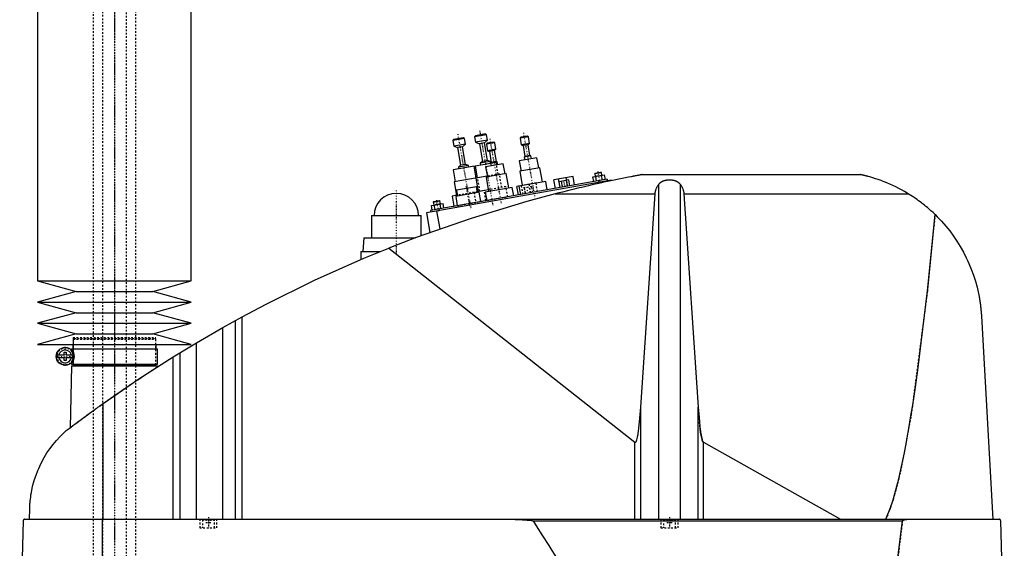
# Model space of a CAD drawing. Extents: x -906 to 186, y -1 to 1172.
# Tile 4 of 5: x -906 to -329, y 553 to 862. Entities that reach past the tile are written whole.
import ezdxf

# ---------------------------------------------------------------- set-up
doc = ezdxf.new("R2010")
doc.units = 0
doc.linetypes.add('CENTER', pattern=[1.5, 0.45, -0.5, 0.05, -0.5])
doc.linetypes.add('DASHED', pattern=[2, 1, -1])
for name, color, linetype in [('AM_0', 7, 'CONTINUOUS'), ('AM_3', 7, 'DASHED'), ('AM_7', 7, 'CENTER')]:
    doc.layers.add(name, color=color, linetype=linetype)

msp = doc.modelspace()

# ---------------------------------------------------------------- linework, layer by layer
at = {"layer": 'AM_0', "color": 7, "linetype": 'CONTINUOUS'}
for p, q in [((-895, 888.75), (-895, 709.2)), ((-805, 709.2), (-805, 888.75)), ((-645.01, 792.61), (-651.9, 791.4)), ((-651.5, 791.97), (-651.9, 791.4)), ((-651.9, 791.4), (-651.33, 788.15)), ((-645.59, 793.02), (-651.5, 791.97)), ((-645.01, 792.61), (-645.59, 793.02)), ((-644.44, 789.36), (-645.01, 792.61)), ((-632.21, 794.87), (-639.1, 793.65)), ((-638.69, 794.23), (-639.1, 793.65)), ((-639.1, 793.65), (-638.53, 790.4)), ((-632.79, 795.27), (-638.69, 794.23)), ((-631.63, 791.62), (-638.53, 790.4)), ((-638.53, 790.4), (-636.35, 789.57)), ((-633.39, 790.09), (-636.35, 789.57)), ((-633.39, 790.09), (-631.63, 791.62)), ((-631.57, 779.75), (-633.39, 790.09)), ((-632.21, 794.87), (-632.79, 795.27)), ((-627.31, 790.15), (-632.24, 789.28)), ((-631.63, 791.62), (-632.21, 794.87)), ((-627.89, 790.55), (-631.83, 789.86)), ((-627.31, 790.15), (-627.89, 790.55)), ((-626.64, 786.31), (-627.31, 790.15)), ((-607.62, 793.62), (-612.54, 792.75)), ((-612.13, 793.33), (-612.54, 792.75)), ((-612.54, 792.75), (-611.86, 788.91)), ((-608.2, 794.03), (-612.13, 793.33)), ((-607.62, 793.62), (-608.2, 794.03)), ((-606.94, 789.78), (-607.62, 793.62)), ((-644.44, 789.36), (-651.33, 788.15)), ((-651.33, 788.15), (-649.15, 787.31)), ((-646.2, 787.83), (-649.15, 787.31)), ((-649.15, 787.31), (-647.33, 776.97)), ((-646.2, 787.83), (-644.44, 789.36)), ((-644.37, 777.49), (-646.2, 787.83)), ((-636.35, 789.57), (-634.53, 779.23)), ((-631.83, 789.86), (-632.24, 789.28)), ((-632.24, 789.28), (-631.56, 785.44)), ((-626.64, 786.31), (-631.56, 785.44)), ((-631.56, 785.44), (-630.47, 785.02)), ((-627.52, 785.54), (-630.47, 785.02)), ((-630.47, 785.02), (-629.34, 778.62)), ((-627.52, 785.54), (-626.64, 786.31)), ((-626.39, 779.14), (-627.52, 785.54)), ((-606.94, 789.78), (-611.86, 788.91)), ((-611.86, 788.91), (-610.77, 788.49)), ((-607.82, 789.01), (-610.77, 788.49)), ((-610.77, 788.49), (-609.65, 782.09)), ((-607.82, 789.01), (-606.94, 789.78)), ((-606.69, 782.61), (-607.82, 789.01)), ((-634.53, 779.23), (-635.85, 778.08)), ((-629.94, 779.12), (-635.85, 778.08)), ((-631.57, 779.75), (-634.53, 779.23)), ((-629.94, 779.12), (-631.57, 779.75)), ((-629.75, 778.04), (-629.94, 779.12)), ((-625.84, 778.93), (-629.78, 778.24)), ((-629.34, 778.62), (-629.78, 778.24)), ((-626.39, 779.14), (-629.34, 778.62)), ((-625.84, 778.93), (-626.39, 779.14)), ((-625.55, 777.26), (-625.84, 778.93)), ((-602.65, 781.29), (-612.99, 779.47)), ((-612.99, 779.47), (-611.95, 773.56)), ((-606.15, 782.4), (-610.09, 781.71)), ((-609.65, 782.09), (-610.09, 781.71)), ((-610.09, 781.71), (-609.79, 780.04)), ((-606.69, 782.61), (-609.65, 782.09)), ((-606.15, 782.4), (-606.69, 782.61)), ((-605.85, 780.73), (-606.15, 782.4)), ((-601.61, 775.39), (-602.65, 781.29)), ((-639.35, 776.35), (-651.66, 774.18)), ((-651.66, 774.18), (-650.44, 767.28)), ((-647.33, 776.97), (-648.65, 775.82)), ((-642.74, 776.87), (-648.65, 775.82)), ((-648.65, 775.82), (-648.46, 774.74)), ((-644.37, 777.49), (-647.33, 776.97)), ((-642.74, 776.87), (-644.37, 777.49)), ((-642.55, 775.78), (-642.74, 776.87)), ((-638.13, 769.45), (-639.35, 776.35)), ((-629.75, 778.04), (-638.86, 776.43)), ((-638.86, 776.43), (-637.64, 769.54)), ((-635.85, 778.08), (-635.66, 777)), ((-622.35, 777.82), (-632.69, 776)), ((-632.69, 776), (-631.65, 770.09)), ((-629.78, 778.24), (-629.49, 776.56)), ((-621.3, 771.91), (-622.35, 777.82)), ((-600.87, 775.52), (-612.69, 773.43)), ((-612.69, 773.43), (-611.21, 765.06)), ((-599.39, 767.15), (-600.87, 775.52)), ((-568.79, 772.08), (-564.85, 772.78)), ((-568.58, 772.37), (-565.14, 772.98)), ((-564.85, 772.78), (-565.14, 772.98)), ((-564.54, 771.06), (-564.85, 772.78)), ((-558.96, 768.18), (-667.29, 749.08)), ((-561.6, 768.73), (-665, 750.5)), ((-637.63, 769.54), (-651.18, 767.15)), ((-651.18, 767.15), (-649.79, 759.27)), ((-631.73, 770.58), (-638.38, 769.41)), ((-638.38, 769.41), (-636.99, 761.53)), ((-620.57, 772.04), (-632.38, 769.96)), ((-632.38, 769.96), (-630.91, 761.59)), ((-619.09, 763.67), (-620.57, 772.04)), ((-597.42, 767.49), (-613.18, 764.71)), ((-596.56, 762.57), (-597.42, 767.49)), ((-581.49, 770.4), (-592.71, 768.42)), ((-591.83, 763.4), (-592.71, 768.42)), ((-589.06, 763.89), (-589.95, 768.91)), ((-583.98, 768.34), (-589.67, 767.34)), ((-589.06, 763.89), (-589.67, 767.34)), ((-587.64, 764.14), (-588.24, 767.59)), ((-585.14, 768.14), (-585.42, 769.71)), ((-584.79, 764.64), (-585.4, 768.09)), ((-583.37, 764.89), (-583.98, 768.34)), ((-580.6, 765.38), (-581.49, 770.4)), ((-569.87, 770.12), (-563.05, 771.32)), ((-569.39, 767.36), (-569.87, 770.12)), ((-568.58, 772.37), (-568.79, 772.08)), ((-568.79, 772.08), (-568.48, 770.36)), ((-567.68, 767.66), (-568.17, 770.42)), ((-566.52, 767.86), (-566.35, 766.88)), ((-564.87, 767.14), (-564.78, 766.64)), ((-564.27, 768.26), (-564.75, 771.02)), ((-562.56, 768.56), (-563.05, 771.32)), ((-561.6, 768.73), (-561.42, 767.75)), ((-558.96, 768.18), (-558.91, 767.91)), ((-540.94, 771.5), (-413.33, 771.5)), ((-636.41, 761.13), (-650.2, 758.69)), ((-638, 764.4), (-649.82, 762.32)), ((-649.82, 762.32), (-649.21, 758.87)), ((-637.4, 760.95), (-638, 764.4)), ((-631.08, 762.57), (-637.49, 761.44)), ((-636.99, 761.53), (-637.48, 761.45)), ((-635.46, 755.71), (-636.41, 761.13)), ((-617.12, 764.02), (-632.88, 761.24)), ((-632.88, 761.24), (-632.01, 756.32)), ((-616.25, 759.1), (-617.12, 764.02)), ((-611.23, 765.16), (-614.38, 764.6)), ((-613.49, 759.58), (-614.38, 764.6)), ((-613.18, 764.71), (-612.31, 759.79)), ((-611.6, 764.99), (-611.61, 765.09)), ((-531.34, 569.6), (-531.34, 765.71)), ((-518.66, 569.6), (-518.66, 765.71)), ((-663.33, 755.41), (-659.39, 756.1)), ((-663.12, 755.7), (-663.33, 755.41)), ((-663.33, 755.41), (-663.02, 753.69)), ((-663.12, 755.7), (-659.68, 756.31)), ((-659.39, 756.1), (-659.68, 756.31)), ((-659.08, 754.38), (-659.39, 756.1)), ((-649.31, 759.36), (-652.25, 758.84)), ((-652.25, 758.84), (-651.21, 752.93)), ((-650.2, 758.69), (-649.24, 753.28)), ((-592.03, 760.16), (-533.43, 760.16)), ((-541.83, 635.23), (-533.43, 760.16)), ((-516.57, 760.16), (-385.05, 760.16)), ((-516.57, 760.16), (-508.17, 635.23)), ((-664.41, 753.44), (-657.59, 754.64)), ((-663.93, 750.69), (-664.41, 753.44)), ((-662.22, 750.99), (-662.71, 753.74)), ((-661.38, 750.12), (-659.53, 739.63)), ((-660.08, 751.37), (-659.9, 750.38)), ((-658.81, 751.59), (-659.3, 754.34)), ((-657.1, 751.89), (-657.59, 754.64)), ((-699.5, 747.5), (-699.5, 734.5)), ((-699.5, 747.5), (-670.5, 747.5)), ((-670.5, 735.67), (-670.5, 747.5)), ((-667.29, 749.08), (-665.26, 737.59)), ((-704, 734.5), (-704.5, 726.5)), ((-704, 734.5), (-673.65, 734.5)), ((-705.65, 726.5), (-705.65, 721.73)), ((-705.65, 726.5), (-694.16, 726.5)), ((-689.33, 728.44), (-545.22, 614.75)), ((-895, 709.2), (-872.5, 703)), ((-895, 709.2), (-805, 709.2)), ((-827.5, 703), (-805, 709.2)), ((-872.5, 703), (-895, 696.8)), ((-872.5, 703), (-827.5, 703)), ((-805, 696.8), (-827.5, 703)), ((-895, 696.8), (-872.5, 690.6)), ((-895, 696.8), (-805, 696.8)), ((-827.5, 690.6), (-805, 696.8)), ((-872.5, 690.6), (-895, 684.4)), ((-872.5, 690.6), (-827.5, 690.6)), ((-805, 684.4), (-827.5, 690.6)), ((-786.56, 681.89), (-775.22, 688.17)), ((-775.22, 569.6), (-775.22, 688.17)), ((-342.34, 688.56), (-335.65, 569.6)), ((-895, 684.4), (-872.5, 678.2)), ((-895, 684.4), (-805, 684.4)), ((-827.5, 678.2), (-805, 684.4)), ((-801.96, 672.97), (-786.56, 681.89)), ((-786.56, 569.6), (-786.56, 681.89)), ((-779.22, 569.6), (-779.22, 685.98)), ((-872.5, 678.2), (-895, 672)), ((-872.5, 678.2), (-827.5, 678.2)), ((-805, 672), (-827.5, 678.2)), ((-895, 672), (-805, 672)), ((-875.15, 669.5), (-875.15, 668.72)), ((-875.15, 669.5), (-824.85, 669.5)), ((-874.35, 672), (-874.35, 669.5)), ((-825.65, 669.5), (-825.65, 672)), ((-824.85, 660.5), (-824.85, 669.5)), ((-815.65, 664.64), (-801.96, 672.97)), ((-801.96, 569.6), (-801.96, 672.97)), ((-883.63, 665.9), (-879.45, 665.9)), ((-879.45, 664.1), (-883.63, 664.1)), ((-879.45, 665.9), (-879.45, 667.5)), ((-879.45, 667.5), (-878.25, 667.5)), ((-879.45, 662.5), (-879.45, 664.1)), ((-878.25, 667.5), (-878.25, 665.9)), ((-878.25, 665.9), (-874.07, 665.9)), ((-878.25, 664.1), (-878.25, 662.5)), ((-874.07, 664.1), (-878.25, 664.1)), ((-815.65, 569.6), (-815.65, 664.64)), ((-811.52, 569.6), (-811.52, 667.2)), ((-878.25, 662.5), (-879.45, 662.5)), ((-875.17, 659.5), (-876.04, 623.15)), ((-875.17, 659.5), (-824.83, 659.5)), ((-875.15, 661.28), (-875.15, 660.5)), ((-875.15, 660.5), (-824.85, 660.5)), ((-874.35, 660.5), (-874.35, 660)), ((-874.35, 660), (-825.65, 660)), ((-874.18, 660), (-874.18, 659.5)), ((-825.83, 659.5), (-825.83, 660)), ((-825.65, 660), (-825.65, 660.5)), ((-824.81, 658.86), (-824.83, 659.5)), ((-856.53, 569.6), (-856.53, 637.45)), ((-541.83, 569.6), (-541.83, 635.23)), ((-508.17, 569.6), (-508.17, 635.23)), ((-545.22, 569.6), (-545.22, 614.75)), ((-505.15, 614.71), (-424.82, 569.6)), ((-505.15, 569.6), (-505.15, 614.71)), ((-899.77, 569.6), (-899.63, 575.62)), ((-903.45, 568.63), (-905.5, 487.5)), ((-902.45, 569.6), (-332.05, 569.6)), ((-857.01, 487.5), (-857.01, 569.6)), ((-604.88, 568.63), (-388.61, 568.63)), ((-328.96, 487.5), (-331.05, 568.63))]:
    msp.add_line(p, q, dxfattribs=at)
for points in [[(-540.94, 771.5, 0), (-540.94, 771.5, 0), (-540.94, 771.5, 0), (-540.94, 771.5, 0), (-540.95, 771.5, 0), (-540.95, 771.5, 0), (-540.96, 771.49, 0), (-540.98, 771.49, 0), (-541, 771.49, 0), (-541.02, 771.48, 0), (-541.04, 771.48, 0), (-541.05, 771.48, 0), (-541.06, 771.48, 0), (-541.09, 771.47, 0), (-541.12, 771.47, 0), (-541.15, 771.46, 0), (-541.19, 771.45, 0), (-541.22, 771.45, 0), (-541.24, 771.44, 0), (-541.26, 771.44, 0), (-541.3, 771.43, 0), (-541.35, 771.42, 0), (-541.37, 771.42, 0), (-541.39, 771.41, 0), (-541.44, 771.41, 0), (-541.48, 771.4, 0), (-541.51, 771.39, 0), (-541.53, 771.39, 0), (-541.58, 771.38, 0), (-541.64, 771.37, 0), (-541.69, 771.36, 0), (-541.74, 771.35, 0), (-541.8, 771.34, 0), (-541.83, 771.33, 0), (-541.86, 771.33, 0), (-541.91, 771.32, 0), (-541.97, 771.31, 0), (-542.03, 771.29, 0), (-542.08, 771.28, 0), (-542.14, 771.27, 0), (-542.17, 771.27, 0), (-542.2, 771.26, 0), (-542.26, 771.25, 0), (-542.32, 771.24, 0), (-542.53, 771.2, 0), (-542.91, 771.13, 0), (-543.31, 771.05, 0), (-543.52, 771.01, 0), (-543.73, 770.97, 0), (-544.16, 770.89, 0), (-544.6, 770.8, 0), (-545.06, 770.71, 0), (-545.52, 770.63, 0), (-545.99, 770.53, 0), (-546.22, 770.49, 0), (-546.46, 770.44, 0), (-546.93, 770.35, 0), (-547.41, 770.26, 0), (-547.64, 770.21, 0), (-549.05, 769.93, 0), (-551.78, 769.39, 0), (-554.59, 768.81, 0), (-557.47, 768.21, 0), (-560.41, 767.59, 0), (-563.39, 766.95, 0), (-564.9, 766.62, 0), (-566.41, 766.28, 0), (-569.46, 765.6, 0), (-572.52, 764.91, 0), (-575.58, 764.19, 0), (-578.64, 763.47, 0), (-581.68, 762.74, 0), (-583.19, 762.37, 0), (-584.69, 762.01, 0), (-587.67, 761.27, 0), (-590.59, 760.53, 0), (-592.03, 760.16, 0)], [(-531.34, 765.71, 0), (-531.3, 765.76, 0), (-531.23, 765.86, 0), (-531.15, 765.95, 0), (-531.11, 766, 0), (-531.07, 766.05, 0), (-530.99, 766.14, 0), (-530.91, 766.24, 0), (-530.82, 766.33, 0), (-530.73, 766.42, 0), (-530.63, 766.51, 0), (-530.59, 766.56, 0), (-530.54, 766.6, 0), (-530.44, 766.69, 0), (-530.34, 766.77, 0), (-530.24, 766.85, 0), (-530.14, 766.93, 0), (-530.03, 767.01, 0), (-529.98, 767.05, 0), (-529.93, 767.09, 0), (-529.82, 767.16, 0), (-529.71, 767.23, 0), (-529.66, 767.26, 0), (-529.6, 767.3, 0), (-529.49, 767.36, 0), (-529.39, 767.42, 0), (-529.33, 767.45, 0), (-529.28, 767.48, 0), (-529.17, 767.54, 0), (-529.05, 767.59, 0), (-528.94, 767.65, 0), (-528.82, 767.7, 0), (-528.7, 767.75, 0), (-528.64, 767.78, 0), (-528.58, 767.8, 0), (-528.46, 767.85, 0), (-528.33, 767.9, 0), (-528.21, 767.94, 0), (-528.08, 767.99, 0), (-527.95, 768.03, 0), (-527.88, 768.05, 0), (-527.81, 768.07, 0), (-527.68, 768.1, 0), (-527.55, 768.14, 0), (-527.41, 768.17, 0), (-527.28, 768.2, 0), (-527.14, 768.23, 0), (-527.07, 768.25, 0), (-527, 768.26, 0), (-526.86, 768.28, 0), (-526.72, 768.31, 0), (-526.59, 768.33, 0), (-526.45, 768.35, 0), (-526.31, 768.37, 0), (-526.24, 768.37, 0), (-526.17, 768.38, 0), (-526.03, 768.4, 0), (-525.89, 768.41, 0), (-525.75, 768.42, 0), (-525.61, 768.43, 0), (-525.47, 768.43, 0), (-525.41, 768.44, 0), (-525.34, 768.44, 0), (-525.2, 768.44, 0), (-525.07, 768.44, 0), (-525, 768.44, 0), (-524.93, 768.44, 0), (-524.8, 768.44, 0), (-524.66, 768.44, 0), (-524.59, 768.44, 0), (-524.53, 768.43, 0), (-524.39, 768.43, 0), (-524.25, 768.42, 0), (-524.11, 768.41, 0), (-523.97, 768.4, 0), (-523.83, 768.38, 0), (-523.76, 768.37, 0), (-523.69, 768.37, 0), (-523.55, 768.35, 0), (-523.41, 768.33, 0), (-523.28, 768.31, 0), (-523.14, 768.28, 0), (-523, 768.26, 0), (-522.93, 768.25, 0), (-522.86, 768.23, 0), (-522.72, 768.2, 0), (-522.59, 768.17, 0), (-522.45, 768.14, 0), (-522.32, 768.1, 0), (-522.19, 768.07, 0), (-522.12, 768.05, 0), (-522.05, 768.03, 0), (-521.92, 767.99, 0), (-521.79, 767.94, 0), (-521.67, 767.9, 0), (-521.54, 767.85, 0), (-521.42, 767.8, 0), (-521.36, 767.78, 0), (-521.3, 767.75, 0), (-521.18, 767.7, 0), (-521.06, 767.65, 0), (-520.95, 767.59, 0), (-520.83, 767.54, 0), (-520.72, 767.48, 0), (-520.67, 767.45, 0), (-520.61, 767.42, 0), (-520.51, 767.36, 0), (-520.4, 767.3, 0), (-520.34, 767.26, 0), (-520.29, 767.23, 0), (-520.18, 767.16, 0), (-520.07, 767.09, 0), (-520.02, 767.05, 0), (-519.97, 767.01, 0), (-519.86, 766.93, 0), (-519.76, 766.85, 0), (-519.66, 766.77, 0), (-519.56, 766.69, 0), (-519.46, 766.6, 0), (-519.41, 766.56, 0), (-519.37, 766.51, 0), (-519.27, 766.42, 0), (-519.18, 766.33, 0), (-519.09, 766.24, 0), (-519.01, 766.14, 0), (-518.93, 766.05, 0), (-518.89, 766, 0), (-518.85, 765.95, 0), (-518.77, 765.86, 0), (-518.7, 765.76, 0), (-518.66, 765.71, 0)], [(-385.05, 760.16, 0), (-385.83, 760.64, 0), (-387.44, 761.58, 0), (-389.09, 762.5, 0), (-389.92, 762.95, 0), (-390.77, 763.4, 0), (-392.47, 764.26, 0), (-394.2, 765.08, 0), (-395.93, 765.87, 0), (-397.66, 766.61, 0), (-399.37, 767.3, 0), (-400.23, 767.63, 0), (-401.07, 767.95, 0), (-402.74, 768.54, 0), (-404.36, 769.09, 0), (-405.96, 769.59, 0), (-407.62, 770.08, 0), (-408.6, 770.35, 0), (-408.87, 770.42, 0), (-409.14, 770.5, 0), (-409.28, 770.53, 0), (-409.41, 770.57, 0), (-409.68, 770.64, 0), (-409.94, 770.7, 0), (-410.07, 770.74, 0), (-410.2, 770.77, 0), (-410.46, 770.83, 0), (-410.71, 770.9, 0), (-410.83, 770.93, 0), (-410.95, 770.96, 0), (-411.19, 771.01, 0), (-411.42, 771.07, 0), (-411.65, 771.12, 0), (-411.86, 771.17, 0), (-412.07, 771.22, 0), (-412.18, 771.24, 0), (-412.28, 771.27, 0), (-412.48, 771.31, 0), (-412.67, 771.36, 0), (-412.78, 771.38, 0), (-412.8, 771.39, 0), (-412.83, 771.39, 0), (-412.84, 771.39, 0), (-412.86, 771.4, 0), (-412.89, 771.4, 0), (-412.91, 771.41, 0), (-412.94, 771.41, 0), (-412.96, 771.42, 0), (-412.99, 771.42, 0), (-413, 771.43, 0), (-413.01, 771.43, 0), (-413.03, 771.44, 0), (-413.05, 771.44, 0), (-413.07, 771.44, 0), (-413.1, 771.45, 0), (-413.12, 771.45, 0), (-413.13, 771.46, 0), (-413.13, 771.46, 0), (-413.15, 771.46, 0), (-413.17, 771.47, 0), (-413.18, 771.47, 0), (-413.19, 771.47, 0), (-413.2, 771.47, 0), (-413.22, 771.48, 0), (-413.22, 771.48, 0), (-413.23, 771.48, 0), (-413.24, 771.48, 0), (-413.26, 771.48, 0), (-413.27, 771.49, 0), (-413.28, 771.49, 0), (-413.29, 771.49, 0), (-413.29, 771.49, 0), (-413.3, 771.49, 0), (-413.3, 771.49, 0), (-413.31, 771.5, 0), (-413.32, 771.5, 0), (-413.32, 771.5, 0), (-413.33, 771.5, 0), (-413.33, 771.5, 0), (-413.33, 771.5, 0), (-413.33, 771.5, 0), (-413.33, 771.5, 0), (-413.33, 771.5, 0)], [(-533.43, 760.16, 0), (-533.42, 760.32, 0), (-533.39, 760.65, 0), (-533.34, 760.97, 0), (-533.32, 761.13, 0), (-533.29, 761.3, 0), (-533.22, 761.62, 0), (-533.15, 761.94, 0), (-533.06, 762.26, 0), (-532.97, 762.57, 0), (-532.86, 762.89, 0), (-532.8, 763.04, 0), (-532.74, 763.2, 0), (-532.61, 763.51, 0), (-532.48, 763.81, 0), (-532.33, 764.11, 0), (-532.17, 764.41, 0), (-532, 764.71, 0), (-531.92, 764.86, 0), (-531.83, 765, 0), (-531.64, 765.29, 0), (-531.44, 765.57, 0), (-531.34, 765.71, 0)], [(-518.66, 765.71, 0), (-518.56, 765.57, 0), (-518.36, 765.29, 0), (-518.17, 765, 0), (-518.08, 764.86, 0), (-518, 764.71, 0), (-517.83, 764.41, 0), (-517.67, 764.11, 0), (-517.52, 763.81, 0), (-517.39, 763.51, 0), (-517.26, 763.2, 0), (-517.2, 763.04, 0), (-517.14, 762.89, 0), (-517.03, 762.57, 0), (-516.94, 762.26, 0), (-516.85, 761.94, 0), (-516.78, 761.62, 0), (-516.71, 761.3, 0), (-516.68, 761.13, 0), (-516.66, 760.97, 0), (-516.61, 760.65, 0), (-516.58, 760.32, 0), (-516.57, 760.16, 0)], [(-592.03, 760.16, 0), (-608.52, 755.74, 0), (-641.19, 745.86, 0), (-673.4, 734.59, 0), (-689.33, 728.44, 0)], [(-369.53, 748.09, 0), (-369.92, 748.47, 0), (-370.71, 749.22, 0), (-371.52, 749.97, 0), (-371.92, 750.33, 0), (-372.33, 750.7, 0), (-373.15, 751.42, 0), (-373.98, 752.14, 0), (-374.82, 752.84, 0), (-375.67, 753.53, 0), (-376.53, 754.21, 0), (-376.96, 754.55, 0), (-377.39, 754.89, 0), (-378.26, 755.55, 0), (-379.14, 756.2, 0), (-380.03, 756.84, 0), (-380.93, 757.47, 0), (-381.83, 758.08, 0), (-382.28, 758.39, 0), (-382.74, 758.69, 0), (-383.66, 759.29, 0), (-384.58, 759.87, 0), (-385.05, 760.16, 0)], [(-398.33, 569.6, 0), (-397.49, 571.52, 0), (-395.8, 575.91, 0), (-394.12, 581.01, 0), (-393.28, 583.82, 0), (-392.45, 586.82, 0), (-390.78, 593.33, 0), (-389.13, 600.55, 0), (-387.48, 608.47, 0), (-385.84, 617.08, 0), (-384.22, 626.39, 0), (-383.41, 631.3, 0), (-382.61, 636.38, 0), (-381.01, 647.05, 0), (-379.42, 658.39, 0), (-374, 703.31, 0), (-369.53, 748.09, 0)], [(-369.53, 748.09, 0), (-368.22, 746.79, 0), (-365.68, 744.12, 0), (-363.25, 741.34, 0), (-362.07, 739.91, 0), (-360.93, 738.46, 0), (-358.74, 735.49, 0), (-356.67, 732.43, 0), (-354.72, 729.3, 0), (-352.91, 726.09, 0), (-351.24, 722.81, 0), (-350.45, 721.14, 0), (-349.7, 719.46, 0), (-348.3, 716.06, 0), (-347.03, 712.6, 0), (-345.91, 709.08, 0), (-344.93, 705.5, 0), (-344.09, 701.86, 0), (-343.73, 700.01, 0), (-343.67, 699.71, 0), (-343.56, 699.09, 0), (-343.45, 698.46, 0), (-343.4, 698.15, 0), (-343.35, 697.84, 0), (-343.25, 697.21, 0), (-343.16, 696.59, 0), (-343.07, 695.96, 0), (-342.98, 695.33, 0), (-342.9, 694.69, 0), (-342.86, 694.37, 0), (-342.82, 694.06, 0), (-342.75, 693.42, 0), (-342.68, 692.78, 0), (-342.62, 692.13, 0), (-342.56, 691.49, 0), (-342.5, 690.84, 0), (-342.47, 690.52, 0), (-342.45, 690.19, 0), (-342.4, 689.54, 0), (-342.36, 688.89, 0), (-342.34, 688.56, 0)], [(-775.22, 688.17, 0), (-761.24, 695.59, 0), (-732.87, 709.58, 0), (-703.96, 722.45, 0), (-689.33, 728.44, 0)], [(-856.53, 637.45, 0), (-849.84, 642.16, 0), (-836.3, 651.36, 0), (-822.58, 660.29, 0), (-815.65, 664.64, 0)], [(-878.19, 621.52, 0), (-877.65, 621.93, 0), (-876.56, 622.75, 0), (-875.45, 623.59, 0), (-874.89, 624.01, 0), (-874.33, 624.44, 0), (-873.19, 625.3, 0), (-872.03, 626.16, 0), (-870.86, 627.04, 0), (-869.67, 627.92, 0), (-868.47, 628.81, 0), (-867.86, 629.26, 0), (-867.25, 629.7, 0), (-866.03, 630.6, 0), (-864.79, 631.51, 0), (-863.54, 632.42, 0), (-862.29, 633.33, 0), (-861.02, 634.24, 0), (-860.38, 634.7, 0), (-859.75, 635.16, 0), (-858.46, 636.08, 0), (-857.18, 637, 0), (-856.53, 637.45, 0)], [(-545.22, 614.75, 0), (-545.21, 614.75, 0), (-545.21, 614.75, 0), (-545.2, 614.74, 0), (-545.2, 614.74, 0), (-545.2, 614.74, 0), (-545.19, 614.73, 0), (-545.19, 614.73, 0), (-545.18, 614.73, 0), (-545.17, 614.72, 0), (-545.17, 614.72, 0), (-545.17, 614.72, 0), (-545.16, 614.71, 0), (-545.16, 614.71, 0), (-545.15, 614.71, 0), (-545.15, 614.71, 0), (-545.14, 614.7, 0), (-545.14, 614.7, 0), (-545.13, 614.7, 0), (-545.13, 614.7, 0), (-545.12, 614.69, 0), (-545.12, 614.69, 0), (-545.12, 614.69, 0), (-545.11, 614.69, 0), (-545.11, 614.69, 0), (-545.1, 614.68, 0), (-545.1, 614.68, 0), (-545.1, 614.68, 0), (-545.09, 614.68, 0), (-545.08, 614.68, 0), (-545.08, 614.68, 0), (-545.07, 614.68, 0), (-545.07, 614.67, 0), (-545.07, 614.67, 0), (-545.06, 614.67, 0), (-545.06, 614.67, 0), (-545.05, 614.67, 0), (-545.05, 614.67, 0), (-545.04, 614.67, 0), (-545.03, 614.67, 0), (-545.03, 614.67, 0), (-545.03, 614.67, 0), (-545.02, 614.67, 0), (-545.02, 614.67, 0), (-545.01, 614.67, 0), (-545.01, 614.67, 0), (-545, 614.67, 0), (-545, 614.67, 0), (-544.99, 614.67, 0), (-544.99, 614.67, 0), (-544.98, 614.67, 0), (-544.98, 614.67, 0), (-544.97, 614.67, 0), (-544.97, 614.67, 0), (-544.96, 614.67, 0), (-544.96, 614.67, 0), (-544.96, 614.67, 0), (-544.95, 614.67, 0), (-544.94, 614.67, 0), (-544.94, 614.67, 0), (-544.93, 614.67, 0), (-544.93, 614.68, 0), (-544.93, 614.68, 0), (-544.92, 614.68, 0), (-544.92, 614.68, 0), (-544.91, 614.68, 0), (-544.91, 614.68, 0), (-544.9, 614.68, 0), (-544.9, 614.68, 0), (-544.9, 614.69, 0), (-544.89, 614.69, 0), (-544.89, 614.69, 0), (-544.88, 614.69, 0), (-544.88, 614.69, 0), (-544.87, 614.7, 0), (-544.87, 614.7, 0), (-544.86, 614.7, 0), (-544.86, 614.7, 0), (-544.85, 614.7, 0), (-544.85, 614.71, 0), (-544.84, 614.71, 0), (-544.84, 614.71, 0), (-544.83, 614.72, 0), (-544.83, 614.72, 0), (-544.83, 614.72, 0), (-544.82, 614.72, 0), (-544.81, 614.73, 0), (-544.81, 614.73, 0), (-544.8, 614.74, 0), (-544.8, 614.74, 0), (-544.79, 614.74, 0), (-544.79, 614.74, 0), (-544.79, 614.75, 0), (-544.78, 614.75, 0), (-544.78, 614.76, 0), (-544.77, 614.76, 0), (-544.76, 614.77, 0), (-544.76, 614.77, 0), (-544.76, 614.77, 0), (-544.75, 614.78, 0), (-544.75, 614.78, 0), (-544.73, 614.8, 0), (-544.71, 614.82, 0), (-544.69, 614.84, 0), (-544.66, 614.88, 0), (-544.63, 614.92, 0), (-544.61, 614.94, 0), (-544.59, 614.97, 0), (-544.56, 615.02, 0), (-544.52, 615.08, 0), (-544.51, 615.11, 0), (-544.49, 615.14, 0), (-544.46, 615.2, 0), (-544.42, 615.27, 0), (-544.39, 615.34, 0), (-544.36, 615.42, 0), (-544.32, 615.5, 0), (-544.31, 615.54, 0), (-544.29, 615.59, 0), (-544.26, 615.67, 0), (-544.22, 615.77, 0), (-544.11, 616.13, 0), (-543.91, 616.86, 0), (-543.71, 617.73, 0), (-543.52, 618.75, 0), (-543.42, 619.32, 0), (-543.32, 619.92, 0), (-543.13, 621.22, 0), (-542.95, 622.66, 0), (-542.32, 628.77, 0), (-541.83, 635.23, 0)], [(-508.17, 635.23, 0), (-507.73, 629.38, 0), (-507.17, 623.69, 0), (-507.01, 622.31, 0), (-506.84, 621.04, 0), (-506.76, 620.44, 0), (-506.67, 619.88, 0), (-506.5, 618.83, 0), (-506.32, 617.9, 0), (-506.15, 617.08, 0), (-505.97, 616.38, 0), (-505.79, 615.8, 0), (-505.7, 615.56, 0), (-505.68, 615.52, 0), (-505.65, 615.44, 0), (-505.62, 615.37, 0), (-505.61, 615.34, 0), (-505.59, 615.31, 0), (-505.56, 615.24, 0), (-505.53, 615.18, 0), (-505.5, 615.13, 0), (-505.47, 615.07, 0), (-505.44, 615.02, 0), (-505.43, 615, 0), (-505.41, 614.98, 0), (-505.38, 614.93, 0), (-505.35, 614.89, 0), (-505.32, 614.85, 0), (-505.29, 614.82, 0), (-505.26, 614.79, 0), (-505.25, 614.78, 0), (-505.23, 614.76, 0), (-505.21, 614.75, 0), (-505.21, 614.74, 0), (-505.2, 614.74, 0), (-505.2, 614.74, 0), (-505.2, 614.74, 0), (-505.19, 614.73, 0), (-505.19, 614.73, 0), (-505.18, 614.73, 0), (-505.18, 614.72, 0), (-505.17, 614.72, 0), (-505.17, 614.72, 0), (-505.17, 614.72, 0), (-505.16, 614.71, 0), (-505.16, 614.71, 0), (-505.15, 614.71, 0)], [(-899.63, 575.62, 0), (-899.63, 575.9, 0), (-899.61, 576.44, 0), (-899.59, 576.97, 0), (-899.58, 577.22, 0), (-899.56, 577.47, 0), (-899.53, 577.96, 0), (-899.5, 578.44, 0), (-899.47, 578.91, 0), (-899.43, 579.37, 0), (-899.39, 579.83, 0), (-899.37, 580.05, 0), (-899.35, 580.27, 0), (-899.31, 580.72, 0), (-899.26, 581.15, 0), (-899.07, 582.67, 0), (-898.88, 583.94, 0), (-898.67, 585.21, 0), (-898.16, 587.76, 0), (-897.54, 590.32, 0), (-896.8, 592.89, 0), (-895.93, 595.48, 0), (-894.93, 598.07, 0), (-894.38, 599.37, 0), (-893.8, 600.67, 0), (-892.52, 603.27, 0), (-891.09, 605.85, 0), (-889.52, 608.41, 0), (-887.8, 610.92, 0), (-885.93, 613.4, 0), (-884.94, 614.61, 0), (-883.91, 615.81, 0), (-881.74, 618.15, 0), (-879.41, 620.42, 0), (-878.19, 621.52, 0)], [(-902.45, 569.6, 0), (-902.48, 569.6, 0), (-902.54, 569.6, 0), (-902.61, 569.59, 0), (-902.64, 569.58, 0), (-902.67, 569.57, 0), (-902.74, 569.56, 0), (-902.8, 569.54, 0), (-902.86, 569.51, 0), (-902.93, 569.48, 0), (-902.99, 569.44, 0), (-903.02, 569.42, 0), (-903.05, 569.4, 0), (-903.1, 569.36, 0), (-903.16, 569.3, 0), (-903.21, 569.24, 0), (-903.27, 569.18, 0), (-903.3, 569.13, 0), (-903.3, 569.12, 0), (-903.31, 569.11, 0), (-903.32, 569.1, 0), (-903.32, 569.09, 0), (-903.33, 569.08, 0), (-903.34, 569.06, 0), (-903.34, 569.05, 0), (-903.35, 569.04, 0), (-903.35, 569.03, 0), (-903.36, 569.01, 0), (-903.37, 569, 0), (-903.37, 568.99, 0), (-903.38, 568.97, 0), (-903.39, 568.95, 0), (-903.39, 568.93, 0), (-903.4, 568.91, 0), (-903.41, 568.89, 0), (-903.41, 568.88, 0), (-903.41, 568.87, 0), (-903.42, 568.84, 0), (-903.43, 568.82, 0), (-903.43, 568.79, 0), (-903.43, 568.78, 0), (-903.43, 568.77, 0), (-903.44, 568.77, 0), (-903.44, 568.77, 0), (-903.44, 568.76, 0), (-903.44, 568.76, 0), (-903.44, 568.75, 0), (-903.44, 568.75, 0), (-903.44, 568.74, 0), (-903.44, 568.74, 0), (-903.44, 568.74, 0), (-903.44, 568.73, 0), (-903.44, 568.73, 0), (-903.44, 568.72, 0), (-903.44, 568.72, 0), (-903.44, 568.72, 0), (-903.44, 568.71, 0), (-903.44, 568.71, 0), (-903.44, 568.71, 0), (-903.44, 568.7, 0), (-903.45, 568.7, 0), (-903.45, 568.69, 0), (-903.45, 568.69, 0), (-903.45, 568.68, 0), (-903.45, 568.68, 0), (-903.45, 568.67, 0), (-903.45, 568.67, 0), (-903.45, 568.67, 0), (-903.45, 568.66, 0), (-903.45, 568.65, 0), (-903.45, 568.65, 0), (-903.45, 568.64, 0), (-903.45, 568.64, 0), (-903.45, 568.64, 0), (-903.45, 568.63, 0), (-903.45, 568.63, 0), (-903.45, 568.63, 0)], [(-625.92, 569.6, 0), (-622.51, 569.59, 0), (-615.33, 569.45, 0), (-611.14, 569.3, 0), (-609.97, 569.24, 0), (-608.82, 569.17, 0), (-608.26, 569.13, 0), (-607.7, 569.09, 0), (-606.58, 568.98, 0), (-605.89, 568.9, 0), (-605.7, 568.87, 0), (-605.5, 568.83, 0), (-605.41, 568.82, 0), (-605.31, 568.8, 0), (-605.21, 568.77, 0), (-605.18, 568.76, 0), (-605.15, 568.76, 0), (-605.13, 568.75, 0), (-605.12, 568.75, 0), (-605.09, 568.74, 0), (-605.06, 568.73, 0), (-605.03, 568.72, 0), (-605, 568.71, 0), (-604.97, 568.69, 0), (-604.95, 568.69, 0), (-604.95, 568.68, 0), (-604.94, 568.68, 0), (-604.94, 568.68, 0), (-604.94, 568.68, 0), (-604.94, 568.68, 0), (-604.93, 568.67, 0), (-604.93, 568.67, 0), (-604.92, 568.67, 0), (-604.92, 568.66, 0), (-604.91, 568.66, 0), (-604.91, 568.66, 0), (-604.91, 568.66, 0), (-604.9, 568.66, 0), (-604.9, 568.65, 0), (-604.9, 568.65, 0), (-604.89, 568.65, 0), (-604.89, 568.64, 0), (-604.89, 568.64, 0), (-604.89, 568.64, 0), (-604.88, 568.63, 0), (-604.88, 568.63, 0), (-604.88, 568.63, 0), (-604.88, 568.63, 0), (-604.88, 568.63, 0), (-604.88, 568.63, 0), (-604.88, 568.63, 0), (-604.88, 568.63, 0), (-604.88, 568.63, 0)], [(-604.88, 568.63, 0), (-603.05, 565.65, 0), (-599.4, 559.81, 0), (-595.75, 554.13, 0), (-593.92, 551.36, 0), (-592.09, 548.63, 0), (-588.44, 543.29, 0), (-584.79, 538.12, 0), (-581.13, 533.11, 0), (-577.48, 528.27, 0), (-573.83, 523.6, 0), (-572, 521.32, 0), (-570.17, 519.09, 0), (-566.52, 514.75, 0), (-562.86, 510.57, 0), (-559.21, 506.57, 0), (-555.56, 502.73, 0), (-551.9, 499.05, 0), (-550.07, 497.28, 0), (-548.25, 495.54, 0), (-544.59, 492.2, 0), (-540.94, 489.03, 0), (-539.11, 487.5, 0)], [(-391.63, 543.92, 0), (-388.61, 568.63, 0)], [(-388.61, 568.63, 0), (-388.61, 568.63, 0), (-388.61, 568.64, 0), (-388.61, 568.64, 0), (-388.61, 568.65, 0), (-388.61, 568.65, 0), (-388.6, 568.65, 0), (-388.6, 568.66, 0), (-388.6, 568.67, 0), (-388.6, 568.67, 0), (-388.6, 568.68, 0), (-388.6, 568.68, 0), (-388.6, 568.68, 0), (-388.59, 568.69, 0), (-388.59, 568.7, 0), (-388.59, 568.7, 0), (-388.59, 568.71, 0), (-388.58, 568.71, 0), (-388.58, 568.72, 0), (-388.58, 568.72, 0), (-388.58, 568.73, 0), (-388.58, 568.73, 0), (-388.57, 568.73, 0), (-388.57, 568.74, 0), (-388.57, 568.74, 0), (-388.57, 568.75, 0), (-388.56, 568.75, 0), (-388.56, 568.75, 0), (-388.56, 568.76, 0), (-388.55, 568.76, 0), (-388.55, 568.77, 0), (-388.55, 568.77, 0), (-388.54, 568.78, 0), (-388.54, 568.78, 0), (-388.54, 568.78, 0), (-388.54, 568.79, 0), (-388.53, 568.79, 0), (-388.52, 568.81, 0), (-388.49, 568.84, 0), (-388.47, 568.86, 0), (-388.44, 568.88, 0), (-388.42, 568.9, 0), (-388.41, 568.91, 0), (-388.38, 568.93, 0), (-388.35, 568.95, 0), (-388.31, 568.97, 0), (-388.28, 568.99, 0), (-388.25, 569.01, 0), (-388.23, 569.02, 0), (-388.21, 569.03, 0), (-388.18, 569.05, 0), (-388.15, 569.06, 0), (-388.13, 569.07, 0), (-388.11, 569.08, 0), (-388.08, 569.09, 0), (-388.04, 569.11, 0), (-388.03, 569.11, 0), (-388.01, 569.12, 0), (-387.98, 569.13, 0), (-387.94, 569.15, 0), (-387.83, 569.19, 0), (-387.62, 569.26, 0), (-387.41, 569.31, 0), (-387.19, 569.36, 0), (-386.97, 569.41, 0), (-386.85, 569.43, 0), (-386.74, 569.45, 0), (-386.51, 569.48, 0), (-386.29, 569.51, 0), (-386.06, 569.54, 0), (-385.83, 569.56, 0), (-385.61, 569.58, 0), (-385.5, 569.58, 0), (-385.38, 569.59, 0), (-385.17, 569.6, 0), (-384.95, 569.6, 0), (-384.85, 569.6, 0)], [(-331.05, 568.63, 0), (-331.05, 568.63, 0), (-331.05, 568.63, 0), (-331.05, 568.64, 0), (-331.05, 568.64, 0), (-331.05, 568.64, 0), (-331.05, 568.65, 0), (-331.05, 568.66, 0), (-331.05, 568.66, 0), (-331.05, 568.67, 0), (-331.05, 568.67, 0), (-331.05, 568.67, 0), (-331.05, 568.68, 0), (-331.05, 568.68, 0), (-331.05, 568.69, 0), (-331.05, 568.69, 0), (-331.05, 568.7, 0), (-331.06, 568.7, 0), (-331.06, 568.71, 0), (-331.06, 568.71, 0), (-331.06, 568.71, 0), (-331.06, 568.72, 0), (-331.06, 568.72, 0), (-331.06, 568.73, 0), (-331.06, 568.73, 0), (-331.06, 568.74, 0), (-331.06, 568.74, 0), (-331.06, 568.74, 0), (-331.06, 568.75, 0), (-331.06, 568.75, 0), (-331.06, 568.76, 0), (-331.06, 568.76, 0), (-331.06, 568.77, 0), (-331.06, 568.77, 0), (-331.06, 568.77, 0), (-331.07, 568.78, 0), (-331.07, 568.78, 0), (-331.07, 568.8, 0), (-331.08, 568.82, 0), (-331.08, 568.85, 0), (-331.09, 568.87, 0), (-331.09, 568.88, 0), (-331.09, 568.89, 0), (-331.1, 568.92, 0), (-331.11, 568.94, 0), (-331.12, 568.96, 0), (-331.12, 568.98, 0), (-331.13, 569, 0), (-331.14, 569.01, 0), (-331.14, 569.01, 0), (-331.15, 569.03, 0), (-331.16, 569.05, 0), (-331.16, 569.06, 0), (-331.17, 569.07, 0), (-331.17, 569.08, 0), (-331.18, 569.1, 0), (-331.19, 569.1, 0), (-331.19, 569.11, 0), (-331.2, 569.13, 0), (-331.21, 569.14, 0), (-331.24, 569.18, 0), (-331.29, 569.25, 0), (-331.34, 569.31, 0), (-331.4, 569.36, 0), (-331.46, 569.41, 0), (-331.49, 569.43, 0), (-331.52, 569.45, 0), (-331.58, 569.48, 0), (-331.64, 569.51, 0), (-331.71, 569.54, 0), (-331.77, 569.56, 0), (-331.83, 569.58, 0), (-331.86, 569.58, 0), (-331.89, 569.59, 0), (-331.96, 569.6, 0), (-332.02, 569.6, 0), (-332.05, 569.6, 0)]]:
    msp.add_polyline3d(points, dxfattribs=at)
msp.add_circle((-878.85, 665), 5.25, dxfattribs=at)
for centre, radius, start, end in [((-685, 747.5), 13, 0, 180), ((-878.85, 665), 4.87, 169.34589, 190.65411), ((-878.85, 665), 3.75, 13.88654, 166.11346), ((-878.85, 665), 3.75, 193.88654, 346.11346), ((-878.85, 665), 4.87, 349.34589, 10.65411)]:
    msp.add_arc(centre, radius, start, end, dxfattribs=at)
at = {"layer": 'AM_3', "color": 6, "linetype": 'DASHED'}
for p, q in [((-857, 1133), (-857, 355.5)), ((-843, 355.5), (-843, 1133)), ((-862.5, 1117.5), (-862.5, 396.5)), ((-837.5, 396.5), (-837.5, 1117.5)), ((-626.55, 778.6), (-629.75, 778.04)), ((-625.33, 771.71), (-626.55, 778.6)), ((-637.39, 769.58), (-637.63, 769.54)), ((-636, 761.71), (-637.39, 769.58)), ((-624.59, 771.84), (-631.73, 770.58)), ((-623.2, 763.96), (-624.59, 771.84)), ((-588.35, 767.57), (-587.74, 764.12)), ((-584.69, 764.66), (-585.3, 768.11)), ((-584.53, 764.69), (-585.14, 768.14)), ((-564.75, 771.02), (-568.48, 770.36)), ((-637.48, 761.45), (-649.31, 759.36)), ((-637.49, 761.44), (-639.45, 761.1)), ((-639.45, 761.1), (-638.41, 755.19)), ((-633.54, 762.14), (-636.99, 761.53)), ((-632.5, 756.23), (-633.54, 762.14)), ((-620.74, 764.4), (-631.08, 762.57)), ((-619.7, 758.49), (-620.74, 764.4)), ((-610.73, 760.07), (-611.6, 764.99)), ((-605.65, 764.52), (-611.33, 763.52)), ((-610.72, 760.07), (-611.33, 763.52)), ((-603.15, 766.58), (-611.23, 765.16)), ((-610.02, 763.75), (-609.41, 760.3)), ((-609.3, 760.32), (-609.91, 763.77)), ((-606.2, 760.87), (-607.08, 765.89)), ((-606.46, 760.82), (-607.07, 764.27)), ((-606.35, 760.84), (-606.96, 764.29)), ((-605.04, 761.07), (-605.65, 764.52)), ((-602.27, 761.56), (-603.15, 766.58)), ((-651.21, 752.93), (-619.7, 758.49)), ((-665, 750.5), (-664.83, 749.52)), ((-659.3, 754.34), (-663.02, 753.69)), ((-874.18, 676), (-874.18, 660)), ((-874.18, 676), (-825.83, 676)), ((-873.67, 675.5), (-874.18, 675)), ((-874.18, 675), (-874.18, 660)), ((-874.18, 675), (-825.83, 675)), ((-873.67, 675.5), (-826.33, 675.5)), ((-825.83, 675), (-826.33, 675.5)), ((-825.83, 660), (-825.83, 676)), ((-825.83, 660), (-825.83, 675)), ((-875.15, 668.72), (-875.15, 668.06)), ((-874.16, 662.65), (-874.16, 667.35)), ((-875.15, 661.94), (-875.15, 661.28)), ((-800, 569.6), (-800, 564.6)), ((-798.1, 569.6), (-798.5, 569.2)), ((-798.5, 569.2), (-798.5, 564.6)), ((-798.5, 569.2), (-791.5, 569.2)), ((-796.5, 569.6), (-796.5, 567.6)), ((-796.5, 567.6), (-793.5, 567.6)), ((-795, 569.6), (-795, 567.6)), ((-793.5, 569.6), (-793.5, 567.6)), ((-791.5, 569.2), (-791.9, 569.6)), ((-791.5, 564.6), (-791.5, 569.2)), ((-790, 564.6), (-790, 569.6)), ((-530, 569.6), (-530, 564.6)), ((-528.1, 569.6), (-528.5, 569.2)), ((-528.5, 569.2), (-528.5, 564.6)), ((-528.5, 569.2), (-521.5, 569.2)), ((-526.5, 569.6), (-526.5, 567.6)), ((-526.5, 567.6), (-523.5, 567.6)), ((-525, 569.6), (-525, 567.6)), ((-523.5, 569.6), (-523.5, 567.6)), ((-521.5, 569.2), (-521.9, 569.6)), ((-521.5, 564.6), (-521.5, 569.2)), ((-520, 564.6), (-520, 569.6)), ((-800, 564.6), (-790, 564.6)), ((-530, 564.6), (-520, 564.6))]:
    msp.add_line(p, q, dxfattribs=at)
for points in [[(-369.53, 748.09, 0), (-374, 703.31, 0), (-383.41, 631.3, 0), (-389.13, 600.55, 0), (-390.78, 593.33, 0), (-392.45, 586.82, 0), (-393.28, 583.82, 0), (-394.12, 581.01, 0), (-395.8, 575.91, 0), (-397.49, 571.52, 0), (-398.33, 569.6, 0)], [(-874.16, 666, 0), (-874.16, 666.03, 0), (-874.18, 666.09, 0), (-874.19, 666.14, 0), (-874.19, 666.17, 0), (-874.2, 666.2, 0), (-874.21, 666.25, 0), (-874.23, 666.29, 0), (-874.24, 666.34, 0), (-874.25, 666.39, 0), (-874.27, 666.43, 0), (-874.28, 666.45, 0), (-874.28, 666.47, 0), (-874.3, 666.52, 0), (-874.31, 666.56, 0), (-874.32, 666.6, 0), (-874.34, 666.64, 0), (-874.35, 666.67, 0), (-874.36, 666.69, 0), (-874.37, 666.71, 0), (-874.38, 666.75, 0), (-874.39, 666.78, 0), (-874.4, 666.8, 0), (-874.41, 666.82, 0), (-874.42, 666.85, 0), (-874.43, 666.88, 0), (-874.44, 666.9, 0), (-874.45, 666.92, 0), (-874.46, 666.95, 0), (-874.48, 666.98, 0), (-874.52, 667.08, 0), (-874.61, 667.24, 0), (-874.68, 667.38, 0), (-874.76, 667.51, 0), (-874.83, 667.62, 0), (-874.86, 667.67, 0), (-874.89, 667.71, 0), (-874.95, 667.79, 0), (-875, 667.86, 0), (-875.04, 667.92, 0), (-875.08, 667.97, 0), (-875.11, 668, 0), (-875.12, 668.02, 0), (-875.13, 668.03, 0), (-875.14, 668.05, 0), (-875.15, 668.06, 0), (-875.15, 668.06, 0)], [(-875.15, 661.94, 0), (-875.15, 661.94, 0), (-875.14, 661.95, 0), (-875.13, 661.97, 0), (-875.12, 661.98, 0), (-875.11, 662, 0), (-875.08, 662.03, 0), (-875.04, 662.08, 0), (-875, 662.14, 0), (-874.95, 662.21, 0), (-874.89, 662.29, 0), (-874.86, 662.33, 0), (-874.83, 662.38, 0), (-874.76, 662.49, 0), (-874.68, 662.62, 0), (-874.61, 662.76, 0), (-874.52, 662.92, 0), (-874.48, 663.02, 0), (-874.46, 663.05, 0), (-874.45, 663.08, 0), (-874.44, 663.1, 0), (-874.43, 663.12, 0), (-874.42, 663.15, 0), (-874.41, 663.18, 0), (-874.4, 663.2, 0), (-874.39, 663.22, 0), (-874.38, 663.25, 0), (-874.37, 663.29, 0), (-874.36, 663.31, 0), (-874.35, 663.33, 0), (-874.34, 663.36, 0), (-874.32, 663.4, 0), (-874.31, 663.44, 0), (-874.3, 663.48, 0), (-874.28, 663.53, 0), (-874.28, 663.55, 0), (-874.27, 663.57, 0), (-874.25, 663.61, 0), (-874.24, 663.66, 0), (-874.23, 663.71, 0), (-874.21, 663.75, 0), (-874.2, 663.8, 0), (-874.19, 663.83, 0), (-874.19, 663.86, 0), (-874.18, 663.91, 0), (-874.16, 663.97, 0), (-874.16, 664, 0)], [(-876.04, 623.15, 0), (-876.04, 623.15, 0), (-876.01, 623.17, 0), (-875.96, 623.21, 0), (-875.93, 623.23, 0), (-875.89, 623.26, 0), (-875.78, 623.34, 0), (-875.66, 623.44, 0), (-875.5, 623.55, 0), (-875.32, 623.69, 0), (-875.12, 623.84, 0), (-875.01, 623.93, 0), (-874.89, 624.02, 0), (-874.64, 624.21, 0), (-874.36, 624.41, 0), (-874.06, 624.64, 0), (-873.74, 624.88, 0), (-873.4, 625.14, 0), (-873.22, 625.27, 0), (-873.04, 625.41, 0), (-872.66, 625.7, 0), (-872.26, 625.99, 0), (-872.05, 626.15, 0), (-871.84, 626.3, 0), (-871.41, 626.63, 0), (-870.97, 626.96, 0), (-870.74, 627.12, 0), (-870.51, 627.3, 0), (-870.04, 627.64, 0), (-869.57, 628, 0), (-869.08, 628.35, 0), (-868.59, 628.72, 0), (-868.08, 629.09, 0), (-867.82, 629.28, 0), (-867.56, 629.48, 0), (-867.02, 629.87, 0), (-866.47, 630.28, 0), (-865.91, 630.69, 0), (-865.34, 631.11, 0), (-864.75, 631.54, 0), (-864.45, 631.76, 0), (-864.15, 631.97, 0), (-863.54, 632.42, 0), (-862.93, 632.86, 0), (-862.3, 633.32, 0), (-861.67, 633.78, 0), (-861.02, 634.24, 0), (-860.7, 634.47, 0), (-860.37, 634.71, 0), (-859.72, 635.18, 0), (-859.06, 635.65, 0), (-858.39, 636.13, 0), (-857.73, 636.6, 0), (-857.05, 637.08, 0), (-856.72, 637.32, 0), (-856.38, 637.56, 0), (-855.7, 638.04, 0), (-855.03, 638.52, 0), (-854.35, 639, 0), (-853.67, 639.47, 0), (-853, 639.95, 0), (-852.66, 640.18, 0), (-852.33, 640.42, 0), (-851.66, 640.89, 0), (-851, 641.35, 0), (-850.67, 641.58, 0), (-850.34, 641.81, 0), (-849.68, 642.26, 0), (-849.03, 642.72, 0), (-848.69, 642.95, 0), (-848.36, 643.18, 0), (-847.69, 643.65, 0), (-847.02, 644.11, 0), (-846.34, 644.58, 0), (-845.66, 645.04, 0), (-844.98, 645.51, 0), (-844.64, 645.74, 0), (-844.3, 645.98, 0), (-843.61, 646.44, 0), (-842.93, 646.9, 0), (-842.26, 647.36, 0), (-841.58, 647.82, 0), (-840.91, 648.27, 0), (-840.58, 648.5, 0), (-840.25, 648.72, 0), (-839.59, 649.16, 0), (-838.94, 649.6, 0), (-838.29, 650.03, 0), (-837.66, 650.46, 0), (-837.03, 650.88, 0), (-836.72, 651.09, 0), (-836.41, 651.29, 0), (-835.8, 651.69, 0), (-835.21, 652.09, 0), (-834.62, 652.48, 0), (-834.05, 652.85, 0), (-833.5, 653.22, 0), (-833.22, 653.4, 0), (-832.95, 653.58, 0), (-832.43, 653.92, 0), (-831.91, 654.26, 0), (-831.42, 654.58, 0), (-830.93, 654.9, 0), (-830.46, 655.21, 0), (-830.22, 655.37, 0), (-829.99, 655.52, 0), (-829.53, 655.81, 0), (-829.09, 656.1, 0), (-828.88, 656.24, 0), (-828.67, 656.38, 0), (-828.26, 656.64, 0), (-827.87, 656.89, 0), (-827.68, 657.02, 0), (-827.5, 657.13, 0), (-827.15, 657.36, 0), (-826.82, 657.57, 0), (-826.52, 657.77, 0), (-826.23, 657.95, 0), (-825.98, 658.12, 0), (-825.86, 658.19, 0), (-825.74, 658.27, 0), (-825.53, 658.4, 0), (-825.35, 658.52, 0), (-825.2, 658.62, 0), (-825.07, 658.7, 0), (-824.97, 658.76, 0), (-824.92, 658.79, 0), (-824.89, 658.81, 0), (-824.84, 658.85, 0), (-824.81, 658.86, 0), (-824.81, 658.86, 0)], [(-505.15, 614.71, 0), (-505.16, 614.71, 0), (-505.16, 614.71, 0), (-505.17, 614.72, 0), (-505.17, 614.72, 0), (-505.17, 614.72, 0), (-505.18, 614.72, 0), (-505.18, 614.73, 0), (-505.19, 614.73, 0), (-505.19, 614.73, 0), (-505.2, 614.74, 0), (-505.2, 614.74, 0), (-505.2, 614.74, 0), (-505.21, 614.74, 0), (-505.21, 614.75, 0), (-505.23, 614.76, 0), (-505.25, 614.78, 0), (-505.26, 614.79, 0), (-505.29, 614.82, 0), (-505.32, 614.85, 0), (-505.35, 614.89, 0), (-505.38, 614.93, 0), (-505.41, 614.98, 0), (-505.43, 615, 0), (-505.44, 615.02, 0), (-505.47, 615.07, 0), (-505.5, 615.13, 0), (-505.53, 615.18, 0), (-505.56, 615.24, 0), (-505.59, 615.31, 0), (-505.61, 615.34, 0), (-505.62, 615.37, 0), (-505.65, 615.44, 0), (-505.68, 615.52, 0), (-505.7, 615.56, 0), (-505.71, 615.6, 0), (-505.74, 615.68, 0), (-505.77, 615.76, 0), (-505.79, 615.8, 0), (-505.8, 615.85, 0), (-505.83, 615.94, 0), (-505.86, 616.03, 0), (-505.97, 616.38, 0), (-506.15, 617.08, 0), (-506.32, 617.9, 0), (-506.5, 618.83, 0), (-506.67, 619.88, 0), (-506.76, 620.44, 0), (-506.84, 621.04, 0), (-507.01, 622.31, 0), (-507.17, 623.69, 0), (-507.73, 629.38, 0), (-508.17, 635.23, 0)], [(-388.61, 568.63, 0), (-391.63, 543.92, 0)]]:
    msp.add_polyline3d(points, dxfattribs=at)
msp.add_arc((-878.85, 665), 4.8, 12.07548, 347.92452, dxfattribs=at)
at = {"layer": 'AM_7', "color": 4, "linetype": 'CENTER'}
for p, q in [((-850, 1171.88), (-850, 316.62)), ((-850, 900.19), (-850, 648.56)), ((-636.21, 797.4), (-628.41, 753.19)), ((-610.56, 795.91), (-603.89, 758.08)), ((-649.01, 795.14), (-641.22, 750.94)), ((-630.26, 792.44), (-623.58, 754.6)), ((-566.96, 773.27), (-565.81, 766.72)), ((-586.18, 764.22), (-586.85, 768.01)), ((-685, 762.2), (-685, 724.8)), ((-644.2, 764.99), (-642.04, 752.74)), ((-607.85, 760.4), (-608.52, 764.19)), ((-661.51, 756.59), (-660.35, 750.04)), ((-698.65, 747.5), (-671.35, 747.5)), ((-850, 700.5), (-850, 370.5)), ((-878.85, 659.49), (-878.85, 670.51)), ((-884.36, 665), (-873.34, 665)), ((-795, 570.9), (-795, 564.3)), ((-525, 570.9), (-525, 564.3))]:
    msp.add_line(p, q, dxfattribs=at)

doc.saveas('drawing.dxf')
